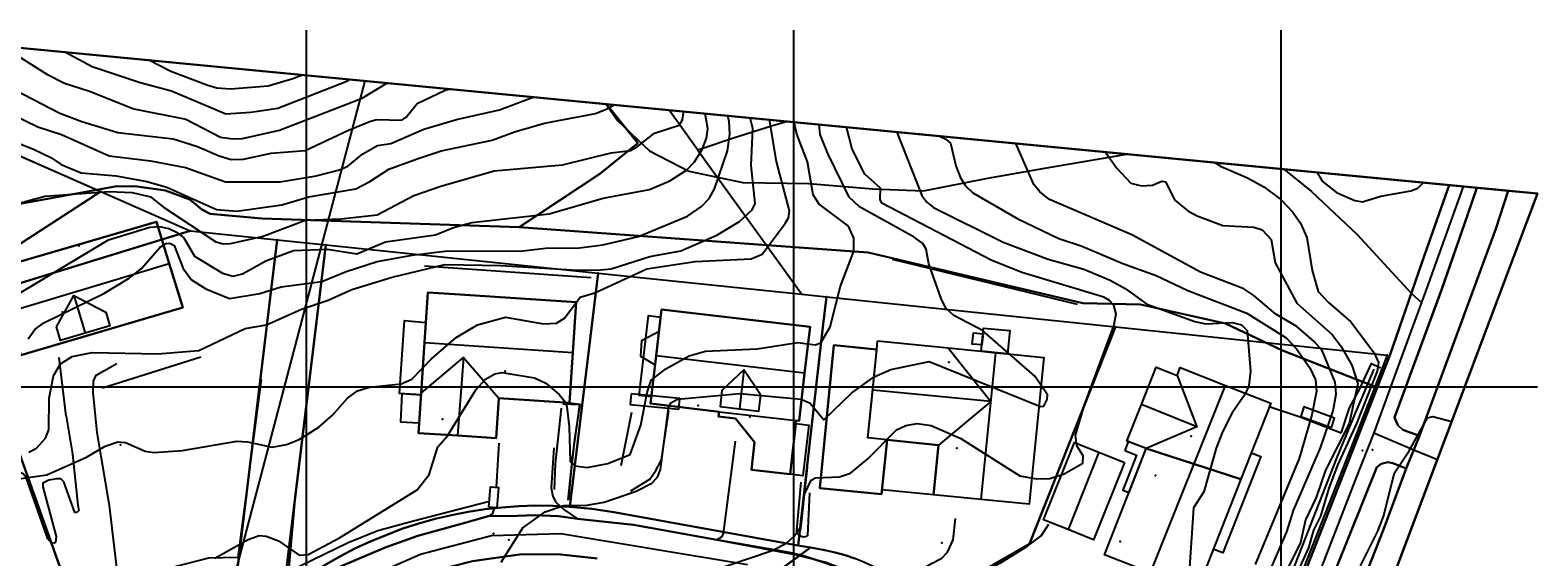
# Model space of a CAD drawing. Header units: inches. Extents: x 92347800 to 92626375, y 1600225090 to 1600386582.
# Tile 12 of 12: x 92471690 to 92626375, y 1600332560 to 1600386582. Entities that reach past the tile are written whole.
import ezdxf

# ---------------------------------------------------------------- set-up
doc = ezdxf.new("R2010")
doc.units = ezdxf.units.IN
doc.header["$MEASUREMENT"] = 0
for name, color, linetype in [('Adresse', 10, 'Continuous'), ('AnnenBygning', 10, 'Continuous'), ('AnnetVegarealAvgrensning', 10, 'Continuous'), ('ArealressursFlate', 10, 'Continuous'), ('ArealressursGrense', 10, 'Continuous'), ('Bestillingspolygon', 10, 'Continuous'), ('Bygning', 10, 'Continuous'), ('Bygningsdelelinje', 10, 'Continuous'), ('Bygningslinje', 10, 'Continuous'), ('Eiendomsgrense', 10, 'Continuous'), ('elveg20_v_kartverket_255_veglenke', 10, 'Continuous'), ('Forsenkningskurve', 10, 'Continuous'), ('Gidtekst', 10, 'Continuous'), ('Gjerde', 10, 'Continuous'), ('Hekk', 10, 'Continuous'), ('HøydeKurve', 10, 'Continuous'), ('KantUtsnitt', 10, 'Continuous'), ('Kumlokk', 10, 'Continuous'), ('MurLoddrett', 10, 'Continuous'), ('Mønelinje', 10, 'Continuous'), ('Rutenett', 10, 'Continuous'), ('Rutenett_text', 10, 'Continuous'), ('Takkant', 10, 'Continuous'), ('Taksprang', 10, 'Continuous'), ('TaksprangBunn', 10, 'Continuous'), ('Teig', 10, 'Continuous'), ('Teiggrensepunkt', 10, 'Continuous'), ('Trapp', 10, 'Continuous'), ('TrappBygg', 10, 'Continuous'), ('Trase', 10, 'Continuous'), ('VegAnnenAvgrensning', 10, 'Continuous'), ('Vegdekkekant', 10, 'Continuous'), ('VegFiktivGrense', 10, 'Continuous'), ('VegGåendeOgSyklende', 10, 'Continuous'), ('VegKjørende', 10, 'Continuous'), ('Veglenke', 10, 'Continuous'), ('Veranda', 10, 'Continuous')]:
    doc.layers.add(name, color=color, linetype=linetype)

msp = doc.modelspace()

# ---------------------------------------------------------------- linework, layer by layer
at = {"layer": 'Adresse'}
for p in [(92475023, 1600357665), (92565959, 1600352534), (92520409, 1600351599), (92545515, 1600346909), (92590797, 1600344948), (92583530, 1600334141)]:
    msp.add_point(p, dxfattribs=at)
at = {"layer": 'AnnenBygning'}
msp.add_polyline3d([(92518750, 1600337660, 112710), (92518920, 1600339740, 112710), (92519730, 1600339680, 112620), (92519560, 1600337590, 112630)], close=True, dxfattribs=at)
at = {"layer": 'AnnetVegarealAvgrensning'}
for p, q in [((92475380, 1600347000, 113400), (92474650, 1600353010, 113960)), ((92475380, 1600347000, 113400), (92476040, 1600343100, 113110)), ((92519540, 1600339690, 111130), (92519810, 1600344220, 111210))]:
    msp.add_line(p, q, dxfattribs=at)
for points in [[(92478580, 1600345330, 113110), (92478160, 1600349430, 113630), (92478180, 1600350590, 113720), (92478450, 1600351200, 114120), (92480580, 1600352390, 114120)], [(92482120, 1600324200, 111030), (92481530, 1600325970, 111210), (92480830, 1600329400, 111500), (92479840, 1600337830, 112510), (92478580, 1600345330, 113110)], [(92476040, 1600343100, 113110), (92476570, 1600337870, 112540), (92476690, 1600337310, 112510), (92476560, 1600337160, 112500), (92476470, 1600337120, 112490), (92476280, 1600337100, 112490), (92475150, 1600340260, 112740), (92474850, 1600340550, 112740), (92474380, 1600340560, 112740), (92474000, 1600340500, 112710), (92473590, 1600340410, 112670), (92473000, 1600340100, 112650), (92472980, 1600339750, 112640), (92474360, 1600334630, 112320), (92474290, 1600334050, 112310), (92474170, 1600333960, 112280), (92473840, 1600333990, 112270), (92473510, 1600334390, 112290), (92471270, 1600340710, 112670), (92470970, 1600341090, 112700), (92470440, 1600341270, 112710)], [(92525430, 1600343750, 111180), (92525160, 1600339630, 111020), (92525330, 1600338760, 110950), (92525630, 1600338160, 110950), (92526430, 1600337430, 110750), (92527840, 1600336470, 110610)], [(92542140, 1600334290, 110110), (92542680, 1600334650, 110130), (92542830, 1600334970, 110130), (92544070, 1600344420, 110550)], [(92550770, 1600340230, 110180), (92550310, 1600335260, 109710), (92550360, 1600334960, 109650), (92550680, 1600334700, 109590), (92551020, 1600334600, 109500), (92551360, 1600334670, 109360), (92551470, 1600334740, 109290), (92551690, 1600339110, 109190)], [(92518830, 1600336760, 111130), (92519160, 1600337020, 111130), (92519310, 1600337480, 111130), (92519320, 1600337610, 111130)], [(92560790, 1600327550, 109050), (92560840, 1600329090, 109060), (92561270, 1600329890, 109000), (92562000, 1600330570, 108990), (92564180, 1600331860, 108980), (92565230, 1600332440, 108980), (92565800, 1600333050, 109000), (92566400, 1600334290, 109130), (92566640, 1600336500, 109110)], [(92574060, 1600333680, 109220), (92575410, 1600334720, 109220), (92576190, 1600335910, 109270)], [(92561460, 1600326990, 109030), (92562500, 1600327530, 109070), (92567600, 1600330030, 109090), (92571310, 1600331990, 109140), (92574060, 1600333680, 109220)]]:
    msp.add_polyline3d(points, dxfattribs=at)
at = {"layer": 'ArealressursFlate'}
for points in [[(92451710, 1600386580), (92530820, 1600378990), (92534020, 1600374990), (92530150, 1600371860), (92521850, 1600366360), (92495450, 1600367280), (92490170, 1600367740), (92489320, 1600368180), (92488080, 1600369220), (92485580, 1600370120), (92482660, 1600370560), (92480570, 1600370570), (92459550, 1600366740)], [(92459550, 1600366740), (92480570, 1600370570), (92482660, 1600370560), (92485580, 1600370120), (92488080, 1600369220), (92489320, 1600368180), (92490170, 1600367740), (92495450, 1600367280), (92521850, 1600366360), (92557660, 1600363780), (92579700, 1600358590), (92585610, 1600358450), (92594320, 1600356490), (92600160, 1600353730), (92609890, 1600349920), (92594890, 1600311540)], [(92607010, 1600326420), (92610540, 1600335380), (92612850, 1600341610), (92613000, 1600341970), (92613660, 1600343550), (92614230, 1600344970), (92622050, 1600366210), (92623340, 1600370110), (92626350, 1600369820), (92572990, 1600228220)], [(92594890, 1600311540), (92609890, 1600349920), (92611220, 1600353320), (92614740, 1600363500), (92617280, 1600370690), (92620110, 1600370420), (92619170, 1600367610), (92616540, 1600360040), (92611680, 1600346860), (92612000, 1600346060), (92612520, 1600345590), (92614230, 1600344970), (92613660, 1600343550), (92613000, 1600341970), (92612850, 1600341610), (92611510, 1600342180), (92610980, 1600342260), (92610300, 1600342100), (92609850, 1600341770), (92601590, 1600321170)], [(92553050, 1600332020), (92550780, 1600332720), (92549600, 1600333000), (92542140, 1600334290), (92533580, 1600335830), (92527840, 1600336470), (92525890, 1600336720), (92523420, 1600336850), (92520820, 1600336740), (92518830, 1600336760), (92516040, 1600335990), (92511460, 1600334730), (92508130, 1600333530), (92503530, 1600331560)], [(92503530, 1600331560), (92508130, 1600333530), (92511460, 1600334730), (92516040, 1600335990), (92518830, 1600336760), (92520820, 1600336740), (92523420, 1600336850), (92525890, 1600336720), (92527840, 1600336470), (92533580, 1600335830), (92542140, 1600334290), (92549600, 1600333000), (92550780, 1600332720), (92553050, 1600332020)], [(92529880, 1600332400), (92525820, 1600332840), (92521890, 1600332800), (92517080, 1600332130)], [(92517080, 1600332130), (92521890, 1600332800), (92525820, 1600332840), (92529880, 1600332400)]]:
    msp.add_lwpolyline(points, dxfattribs=at)
for points in [[(92617280, 1600370690), (92614740, 1600363500), (92611220, 1600353320), (92609890, 1600349920), (92600160, 1600353730), (92594320, 1600356490), (92585610, 1600358450), (92579700, 1600358590), (92557660, 1600363780), (92521850, 1600366360), (92530150, 1600371860), (92534020, 1600374990), (92530820, 1600378990)], [(92623340, 1600370110), (92622050, 1600366210), (92614230, 1600344970), (92612520, 1600345590), (92612000, 1600346060), (92611680, 1600346860), (92616540, 1600360040), (92619170, 1600367610), (92620110, 1600370420)], [(92612850, 1600341610), (92610540, 1600335380), (92607010, 1600326420), (92602860, 1600315860), (92599640, 1600307590), (92595330, 1600296700), (92590330, 1600284400), (92583150, 1600266060), (92575810, 1600247750), (92573070, 1600240910), (92571360, 1600241630), (92570970, 1600242220), (92570890, 1600242960), (92574200, 1600251420), (92580050, 1600266090), (92585400, 1600279820), (92589870, 1600291180), (92593140, 1600299610), (92597210, 1600310100), (92601590, 1600321170), (92609850, 1600341770), (92610300, 1600342100), (92610980, 1600342260), (92611510, 1600342180)]]:
    msp.add_lwpolyline(points, close=True, dxfattribs=at)
at = {"layer": 'ArealressursGrense'}
for p, q in [((92542140, 1600334290), (92549600, 1600333000)), ((92549600, 1600333000), (92550780, 1600332720))]:
    msp.add_line(p, q, dxfattribs=at)
for points in [[(92530820, 1600378990), (92534020, 1600374990), (92530150, 1600371860), (92521850, 1600366360)], [(92521850, 1600366360), (92495450, 1600367280), (92490170, 1600367740), (92489320, 1600368180), (92488080, 1600369220), (92485580, 1600370120), (92482660, 1600370560), (92480570, 1600370570), (92459550, 1600366740), (92445210, 1600363110), (92435300, 1600362340), (92430990, 1600360290), (92417130, 1600355030), (92397130, 1600349190), (92393820, 1600349000), (92382340, 1600350610)], [(92617280, 1600370690), (92614740, 1600363500), (92611220, 1600353320), (92609890, 1600349920)], [(92614230, 1600344970), (92612520, 1600345590), (92612000, 1600346060), (92611680, 1600346860), (92616540, 1600360040), (92619170, 1600367610), (92620110, 1600370420)], [(92614230, 1600344970), (92622050, 1600366210), (92623340, 1600370110)], [(92609890, 1600349920), (92600160, 1600353730), (92594320, 1600356490), (92585610, 1600358450), (92579700, 1600358590), (92557660, 1600363780), (92521850, 1600366360)], [(92609890, 1600349920), (92594890, 1600311540), (92587740, 1600293720), (92582490, 1600280610), (92578210, 1600269580), (92572580, 1600255420), (92568210, 1600244600), (92567230, 1600242920), (92566100, 1600241590), (92564070, 1600240600), (92561830, 1600240470), (92558320, 1600241010), (92552600, 1600242660), (92544260, 1600245660), (92532080, 1600248600), (92524980, 1600249680), (92517350, 1600250150), (92506290, 1600250340)], [(92612850, 1600341610), (92613000, 1600341970), (92613660, 1600343550), (92614230, 1600344970)], [(92612850, 1600341610), (92611510, 1600342180), (92610980, 1600342260), (92610300, 1600342100), (92609850, 1600341770), (92601590, 1600321170), (92597210, 1600310100), (92593140, 1600299610), (92589870, 1600291180), (92585400, 1600279820), (92580050, 1600266090), (92574200, 1600251420), (92570890, 1600242960), (92570970, 1600242220), (92571360, 1600241630), (92573070, 1600240910)], [(92612850, 1600341610), (92610540, 1600335380), (92607010, 1600326420), (92602860, 1600315860), (92599640, 1600307590), (92595330, 1600296700), (92590330, 1600284400), (92583150, 1600266060), (92575810, 1600247750), (92573070, 1600240910)], [(92518830, 1600336760), (92520820, 1600336740), (92523420, 1600336850), (92525890, 1600336720), (92527840, 1600336470)], [(92496260, 1600328420), (92503530, 1600331560), (92508130, 1600333530), (92511460, 1600334730), (92516040, 1600335990), (92518830, 1600336760)], [(92527840, 1600336470), (92533580, 1600335830), (92542140, 1600334290)], [(92500860, 1600325210), (92502340, 1600326100), (92503330, 1600326650), (92504160, 1600327290), (92506100, 1600328330), (92509760, 1600329930), (92513170, 1600331110), (92517080, 1600332130), (92521890, 1600332800), (92525820, 1600332840), (92529880, 1600332400)], [(92550780, 1600332720), (92553050, 1600332020), (92555060, 1600331310), (92557480, 1600330130), (92559320, 1600328940)]]:
    msp.add_lwpolyline(points, dxfattribs=at)
at = {"layer": 'Bestillingspolygon'}
msp.add_lwpolyline([(92626349, 1600369817), (92451714, 1600386577), (92380721, 1600373117), (92356874, 1600346697), (92347800, 1600302329), (92365622, 1600254393), (92417025, 1600227014), (92571817, 1600225094)], close=True, dxfattribs=at)
at = {"layer": 'Bygning'}
for points in [[(92470750, 1600353240, 119770), (92469370, 1600357650, 123000), (92467980, 1600362060, 119560), (92484650, 1600366910, 119310), (92485960, 1600362640, 122980), (92487350, 1600358120, 119570)], [(92511800, 1600349350, 116920), (92512140, 1600354560, 120470), (92512480, 1600359690, 116980), (92515760, 1600359470, 116970), (92527700, 1600358680, 116970), (92527360, 1600353530, 120470), (92527020, 1600348340, 116920), (92519760, 1600348820, 116920), (92519490, 1600344740, 116980), (92515530, 1600344990, 119890), (92511530, 1600345250, 116980)], [(92550290, 1600346540, 113180), (92550250, 1600346230, 113180), (92551570, 1600346080, 112370), (92550970, 1600340880, 112370), (92549650, 1600341030, 112650), (92545690, 1600341490, 113180), (92546020, 1600344330, 113180), (92544050, 1600346740, 113180), (92542320, 1600346940, 113180), (92542390, 1600347450, 113180), (92535350, 1600348280, 116150), (92535930, 1600353170, 119580), (92536480, 1600357920, 116150), (92551710, 1600356140, 116130), (92551140, 1600351390, 119580), (92550580, 1600346500, 116150)], [(92558640, 1600354710, 114590), (92565870, 1600353990, 114590), (92569270, 1600353650, 116270), (92569500, 1600356030, 114690), (92572210, 1600355760, 114690), (92571970, 1600353380, 115180), (92575680, 1600353020, 114590), (92574170, 1600337950, 114590), (92569270, 1600338440, 117010), (92564370, 1600338920, 114590), (92564880, 1600344030, 114590), (92559600, 1600344560, 114590), (92559050, 1600338990, 111830), (92552710, 1600339620, 111890), (92554160, 1600354270, 111930), (92558550, 1600353840, 111860)], [(92595900, 1600340520, 112860), (92586190, 1600343660, 112870), (92584220, 1600344430, 112870), (92585710, 1600348190, 114840), (92587200, 1600352010, 112870), (92589370, 1600351150, 112870), (92589690, 1600351970, 112870), (92594320, 1600350150, 115430), (92598970, 1600348320, 112860)], [(92583960, 1600342230, 111800), (92580770, 1600334310, 111800), (92578170, 1600335350, 113110), (92575670, 1600336360, 111800), (92578850, 1600344280, 111800), (92581350, 1600343280, 113110)], [(92595900, 1600340520, 112860), (92591390, 1600329040, 112860), (92586620, 1600330920, 115430), (92581920, 1600332770, 112860), (92586190, 1600343660, 112870)]]:
    msp.add_polyline3d(points, close=True, dxfattribs=at)
at = {"layer": 'Bygningsdelelinje'}
msp.add_line((92586190, 1600343660, 112870), (92595900, 1600340520, 112860), dxfattribs=at)
at = {"layer": 'Bygningslinje'}
for points in [[(92474380, 1600356140, 120960), (92476180, 1600359370, 122770), (92479460, 1600357670, 120940), (92479860, 1600356270, 120940), (92477320, 1600355500, 122770), (92474790, 1600354740, 120960), (92474380, 1600356140, 120960)], [(92565870, 1600353990, 114590), (92570260, 1600348480, 117010), (92564880, 1600344030, 114590)], [(92511800, 1600349350, 116920), (92516150, 1600353020, 119890), (92519760, 1600348820, 116920)], [(92546640, 1600349160, 117680), (92544920, 1600351740, 119320), (92542660, 1600349630, 117680), (92542470, 1600347970, 117680), (92544450, 1600347740, 119320), (92546450, 1600347510, 117680), (92546640, 1600349160, 117680)], [(92589370, 1600351150, 112870), (92591400, 1600345910, 114840), (92586190, 1600343660, 112870)]]:
    msp.add_polyline3d(points, dxfattribs=at)
at = {"layer": 'Eiendomsgrense'}
for p, q in [((92444490, 1600385210), (92478930, 1600370030)), ((92540190, 1600374290), (92537250, 1600378370)), ((92540190, 1600374290), (92550860, 1600359490)), ((92478940, 1600370030), (92467620, 1600362700)), ((92478940, 1600370030), (92488090, 1600365990)), ((92464950, 1600358890), (92488090, 1600365990)), ((92488090, 1600365990), (92497030, 1600365060)), ((92492820, 1600330210), (92497030, 1600365060)), ((92497030, 1600365060), (92502010, 1600364560)), ((92502010, 1600364560), (92497690, 1600328850)), ((92502010, 1600364560), (92529980, 1600361650)), ((92527060, 1600337700), (92529980, 1600361650)), ((92529980, 1600361650), (92550860, 1600359490)), ((92464950, 1600358890), (92478890, 1600319850)), ((92550860, 1600359490), (92553380, 1600359220)), ((92553060, 1600356440), (92553380, 1600359220)), ((92553380, 1600359220), (92583030, 1600356150)), ((92550490, 1600333730), (92553060, 1600356440)), ((92583030, 1600356150), (92581270, 1600351680)), ((92583030, 1600356150), (92610930, 1600353260)), ((92581270, 1600351680), (92578190, 1600343910)), ((92608940, 1600348140), (92604530, 1600336920)), ((92574210, 1600333900), (92578190, 1600343910)), ((92531590, 1600337130), (92550490, 1600333730)), ((92604530, 1600336920), (92599380, 1600323890)), ((92550490, 1600333730), (92551740, 1600333520)), ((92563340, 1600327650), (92574210, 1600333900)), ((92551740, 1600333520), (92545270, 1600328760)), ((92553220, 1600333240), (92551740, 1600333520))]:
    msp.add_line(p, q, dxfattribs=at)
for points in [[(92549380, 1600377210), (92547740, 1600376720), (92543950, 1600375540), (92540190, 1600374290)], [(92610930, 1600353260), (92609940, 1600350690), (92608940, 1600348140)], [(92497690, 1600328850), (92499100, 1600329880), (92500530, 1600330860), (92502010, 1600331780), (92503530, 1600332640), (92505080, 1600333440), (92506660, 1600334170), (92508270, 1600334830), (92509910, 1600335450), (92511560, 1600335980), (92513240, 1600336450), (92514930, 1600336850), (92516640, 1600337180), (92518370, 1600337440), (92520090, 1600337630), (92521840, 1600337760), (92523580, 1600337810), (92525320, 1600337790), (92527060, 1600337700)], [(92527060, 1600337700), (92528200, 1600337600), (92529330, 1600337470), (92530460, 1600337320), (92531590, 1600337130)], [(92563340, 1600327650), (92562590, 1600328420), (92561800, 1600329140), (92560970, 1600329820), (92560110, 1600330440), (92559200, 1600331010), (92558260, 1600331530), (92557300, 1600331990), (92556310, 1600332400), (92555300, 1600332740), (92554270, 1600333020), (92553220, 1600333240)]]:
    msp.add_lwpolyline(points, dxfattribs=at)
at = {"layer": 'elveg20_v_kartverket_255_veglenke'}
for points in [[(92618727, 1600370548, 105260), (92615001, 1600360142, 105149), (92611837, 1600351561, 105129), (92609557, 1600345286, 105089)], [(92609557, 1600345286, 105089), (92607681, 1600340544, 105159), (92603309, 1600329323, 105049), (92599177, 1600318829, 104949), (92595185, 1600308897, 104699), (92591102, 1600298558, 104219), (92586777, 1600287670, 103909), (92583935, 1600280204, 103719), (92579644, 1600269118, 103279), (92575997, 1600260122, 102839), (92570998, 1600247423, 102319), (92568778, 1600242507, 102169), (92568344, 1600241643, 102089)], [(92609557, 1600345286, 105089), (92613663, 1600343551, 104779), (92616071, 1600342540, 104806)], [(92545291, 1600331745, 110939), (92526127, 1600334906, 111739), (92519025, 1600334707, 112039), (92511743, 1600332791, 112239), (92504646, 1600329686, 112339)]]:
    msp.add_polyline3d(points, dxfattribs=at)
at = {"layer": 'Forsenkningskurve'}
msp.add_lwpolyline([(92603730, 1600371990), (92604250, 1600371080), (92605730, 1600369920), (92607590, 1600369120), (92608400, 1600368970), (92610260, 1600369560), (92613350, 1600370090), (92614050, 1600370360), (92614650, 1600370940)], dxfattribs=at)
at = {"layer": 'Gidtekst'}
for p in [(92476673, 1600364450), (92540217, 1600348087), (92514000, 1600346669), (92480945, 1600344061), (92566759, 1600343715), (92587136, 1600340901)]:
    msp.add_point(p, dxfattribs=at)
at = {"layer": 'Gjerde'}
msp.add_line((92606180, 1600345250, 107340), (92607060, 1600347860, 107510), dxfattribs=at)
for points in [[(92607060, 1600347860, 107510), (92608080, 1600349720, 106910), (92609320, 1600352400, 106260), (92610220, 1600351930, 106260)], [(92526900, 1600338370, 112000), (92527360, 1600342980, 112920), (92528080, 1600348160, 113220), (92526340, 1600348230, 113210)], [(92606180, 1600345250, 107340), (92601890, 1600346910, 109820), (92598820, 1600347960, 109820)], [(92498870, 1600338810, 113420), (92498200, 1600331050, 112850), (92504320, 1600334030, 112890), (92507360, 1600335260, 112840), (92511020, 1600336260, 112580), (92518670, 1600338240, 112140)]]:
    msp.add_polyline3d(points, dxfattribs=at)
at = {"layer": 'Hekk'}
for p, q in [((92560130, 1600363090, 112770), (92579110, 1600358460, 112460)), ((92533370, 1600347380, 113450), (92532280, 1600341890, 113450))]:
    msp.add_line(p, q, dxfattribs=at)
msp.add_polyline3d([(92495380, 1600350750, 114540), (92492980, 1600332480, 113060), (92489980, 1600332430, 113110), (92486120, 1600331430, 113280), (92482730, 1600329710, 113320)], dxfattribs=at)
at = {"layer": 'HøydeKurve'}
for points in [[(92468840, 1600384940, 121000), (92473390, 1600382060, 121000), (92475210, 1600381160, 121000), (92477790, 1600380310, 121000), (92482340, 1600378500, 121000), (92487650, 1600377460, 121000), (92491230, 1600375620, 121000), (92492480, 1600375440, 121000), (92493460, 1600375480, 121000), (92497260, 1600376330, 121000), (92505740, 1600379600, 121000), (92508280, 1600381150, 121000)], [(92475300, 1600384320, 122000), (92478050, 1600382870, 122000), (92482960, 1600381200, 122000), (92486180, 1600380360, 122000), (92491750, 1600378010, 122000), (92494330, 1600378160, 122000), (92497100, 1600378590, 122000), (92504180, 1600381340, 122000), (92504440, 1600381520, 122000)], [(92499620, 1600381980, 123000), (92498650, 1600381590, 123000), (92496100, 1600380850, 123000), (92492240, 1600380520, 123000), (92490850, 1600380630, 123000), (92489910, 1600380900, 123000), (92486130, 1600382350, 123000), (92483880, 1600383490, 123000)], [(92467230, 1600381930, 120000), (92474730, 1600378070, 120000), (92476980, 1600377230, 120000), (92480690, 1600376100, 120000), (92486360, 1600375430, 120000), (92488860, 1600374650, 120000), (92491070, 1600373680, 120000), (92492300, 1600373310, 120000), (92493590, 1600373350, 120000), (92496430, 1600373960, 120000), (92499920, 1600374240, 120000), (92504340, 1600376330, 120000), (92506610, 1600377240, 120000), (92507260, 1600377430, 120000), (92509830, 1600377340, 120000), (92510270, 1600377650, 120000), (92511390, 1600379050, 120000), (92514210, 1600380390, 120000), (92514640, 1600380540, 120000)], [(92469750, 1600377990, 119000), (92472490, 1600376660, 119000), (92474910, 1600375880, 119000), (92479780, 1600373680, 119000), (92484040, 1600373170, 119000), (92487630, 1600372500, 119000), (92491730, 1600371010, 119000), (92497350, 1600371020, 119000), (92501040, 1600371650, 119000), (92503440, 1600372260, 119000), (92504290, 1600372640, 119000), (92505830, 1600373890, 119000), (92507330, 1600374760, 119000), (92508700, 1600374960, 119000), (92512090, 1600376430, 119000), (92515440, 1600377420, 119000), (92519830, 1600378420, 119000), (92523290, 1600379710, 119000)], [(92469990, 1600375190, 118000), (92472110, 1600374350, 118000), (92473810, 1600373520, 118000), (92474860, 1600372810, 118000), (92476920, 1600371960, 118000), (92480500, 1600371650, 118000), (92483670, 1600371050, 118000), (92485700, 1600370490, 118000), (92490810, 1600368200, 118000), (92492900, 1600368020, 118000), (92497520, 1600368650, 118000), (92500280, 1600369470, 118000), (92505110, 1600370320, 118000), (92506550, 1600371050, 118000), (92508490, 1600372310, 118000), (92511380, 1600373400, 118000), (92513860, 1600374210, 118000), (92519080, 1600375300, 118000), (92521390, 1600376150, 118000), (92524460, 1600377030, 118000), (92529700, 1600378030, 118000), (92530970, 1600378530, 118000), (92531610, 1600378910, 118000)], [(92467280, 1600367940, 117000), (92473200, 1600369560, 117000), (92479780, 1600370040, 117000), (92482150, 1600369920, 117000), (92484030, 1600369490, 117000), (92485360, 1600368410, 117000), (92490750, 1600364870, 117000), (92491480, 1600364660, 117000), (92492250, 1600364690, 117000), (92495500, 1600365420, 117000), (92499940, 1600367080, 117000), (92503600, 1600367230, 117000), (92507290, 1600367650, 117000), (92511060, 1600369610, 117000), (92513820, 1600370590, 117000), (92519290, 1600372150, 117000), (92526300, 1600372770, 117000), (92531310, 1600373990, 117000), (92533290, 1600374250, 117000), (92533970, 1600374620, 117000), (92535730, 1600376030, 117000), (92538270, 1600376840, 117000), (92538630, 1600377400, 117000), (92538720, 1600378090, 117000), (92538690, 1600378230, 117000)], [(92467340, 1600340110, 113000), (92473400, 1600340960, 113000), (92477460, 1600342790, 113000), (92479400, 1600343920, 113000), (92480680, 1600344340, 113000), (92481480, 1600344300, 113000), (92483480, 1600343410, 113000), (92484380, 1600343260, 113000), (92487310, 1600343470, 113000), (92492900, 1600344430, 113000), (92493980, 1600344350, 113000), (92496530, 1600343800, 113000), (92497990, 1600344090, 113000), (92499280, 1600344580, 113000), (92501320, 1600345860, 113000), (92502720, 1600347090, 113000), (92504240, 1600348850, 113000), (92505280, 1600349600, 113000), (92506500, 1600349970, 113000), (92509740, 1600350300, 113000), (92510850, 1600350770, 113000), (92512860, 1600352880, 113000), (92515410, 1600355070, 113000), (92517590, 1600356360, 113000), (92520450, 1600357140, 113000), (92524350, 1600356470, 113000), (92525690, 1600356530, 113000), (92526520, 1600357030, 113000), (92528130, 1600359180, 113000), (92529640, 1600359640, 113000), (92534950, 1600362100, 113000), (92539920, 1600362840, 113000), (92545660, 1600363120, 113000), (92546780, 1600363590, 113000), (92549160, 1600366740, 113000), (92549490, 1600367330, 113000), (92549600, 1600368060, 113000), (92548260, 1600373100, 113000), (92547550, 1600377380, 113000)], [(92469470, 1600358930, 116000), (92479720, 1600365070, 116000), (92483980, 1600366380, 116000), (92484930, 1600366430, 116000), (92485920, 1600366230, 116000), (92486690, 1600365870, 116000), (92487450, 1600365280, 116000), (92488540, 1600363410, 116000), (92491410, 1600361670, 116000), (92492530, 1600361350, 116000), (92493490, 1600361600, 116000), (92495880, 1600362910, 116000), (92498710, 1600363980, 116000), (92502200, 1600364120, 116000), (92505210, 1600363650, 116000), (92508160, 1600364870, 116000), (92513290, 1600365590, 116000), (92515140, 1600366350, 116000), (92517020, 1600366840, 116000), (92524950, 1600367740, 116000), (92530470, 1600369340, 116000), (92535220, 1600370240, 116000), (92537320, 1600371130, 116000), (92539040, 1600372220, 116000), (92539860, 1600373060, 116000), (92540630, 1600374340, 116000), (92541090, 1600375490, 116000), (92541230, 1600376460, 116000), (92540930, 1600378020, 116000)], [(92471480, 1600354930, 115000), (92472160, 1600355870, 115000), (92473100, 1600356570, 115000), (92479250, 1600359560, 115000), (92481850, 1600361160, 115000), (92483090, 1600362110, 115000), (92485040, 1600364310, 115000), (92485660, 1600364700, 115000), (92486030, 1600364740, 115000), (92486460, 1600364490, 115000), (92487390, 1600362140, 115000), (92488260, 1600360960, 115000), (92489720, 1600360040, 115000), (92492150, 1600359050, 115000), (92495270, 1600359560, 115000), (92497440, 1600360260, 115000), (92501630, 1600360790, 115000), (92504120, 1600361830, 115000), (92507280, 1600362870, 115000), (92510890, 1600363500, 115000), (92514230, 1600363900, 115000), (92522230, 1600363940, 115000), (92524880, 1600364240, 115000), (92527790, 1600364210, 115000), (92530460, 1600364550, 115000), (92534100, 1600365410, 115000), (92539130, 1600367500, 115000), (92540580, 1600368490, 115000), (92541360, 1600369320, 115000), (92541890, 1600370300, 115000), (92543250, 1600374210, 115000), (92543480, 1600375930, 115000), (92543410, 1600377210, 115000), (92543260, 1600377790, 115000)], [(92471570, 1600343290, 114000), (92472340, 1600343690, 114000), (92473250, 1600344720, 114000), (92473590, 1600345600, 114000), (92473650, 1600348850, 114000), (92474090, 1600351130, 114000), (92474820, 1600352340, 114000), (92476000, 1600353100, 114000), (92478060, 1600353510, 114000), (92484790, 1600353390, 114000), (92488990, 1600353720, 114000), (92493760, 1600355990, 114000), (92495950, 1600356360, 114000), (92499530, 1600357970, 114000), (92502270, 1600358900, 114000), (92504700, 1600359990, 114000), (92508820, 1600361240, 114000), (92514250, 1600362560, 114000), (92519990, 1600362440, 114000), (92527300, 1600362010, 114000), (92529870, 1600361960, 114000), (92531310, 1600362090, 114000), (92535260, 1600363380, 114000), (92538460, 1600363940, 114000), (92542150, 1600365540, 114000), (92544450, 1600366960, 114000), (92545750, 1600368160, 114000), (92546070, 1600368800, 114000), (92545660, 1600372690, 114000), (92545830, 1600376500, 114000), (92545550, 1600377580, 114000)], [(92490650, 1600332420, 112000), (92494070, 1600334340, 112000), (92495200, 1600334740, 112000), (92495910, 1600334670, 112000), (92497160, 1600334210, 112000), (92499290, 1600332720, 112000), (92500230, 1600332810, 112000), (92503440, 1600334520, 112000), (92511390, 1600339430, 112000), (92512630, 1600341000, 112000), (92513510, 1600343840, 112000), (92514500, 1600344960, 112000), (92517400, 1600349690, 112000), (92518400, 1600350790, 112000), (92519360, 1600351330, 112000), (92520100, 1600351480, 112000), (92523420, 1600350920, 112000), (92524610, 1600350360, 112000), (92525970, 1600349210, 112000), (92526600, 1600348410, 112000), (92526760, 1600347960, 112000), (92526990, 1600345890, 112000), (92527100, 1600342340, 112000), (92527590, 1600341880, 112000), (92528830, 1600341720, 112000), (92530950, 1600342120, 112000), (92533240, 1600343060, 112000), (92534340, 1600346070, 112000), (92534980, 1600349400, 112000), (92535400, 1600350670, 112000), (92536900, 1600351850, 112000), (92539310, 1600353170, 112000), (92540970, 1600353660, 112000), (92546280, 1600353910, 112000), (92550440, 1600354550, 112000), (92552220, 1600354300, 112000), (92552800, 1600354520, 112000), (92553780, 1600356160, 112000), (92554830, 1600360320, 112000), (92556190, 1600363930, 112000), (92556180, 1600365250, 112000), (92555650, 1600366470, 112000), (92552630, 1600368750, 112000), (92552010, 1600369700, 112000), (92551450, 1600373070, 112000), (92550340, 1600375900, 112000), (92550080, 1600377140, 112000)], [(92520030, 1600332010, 111000), (92522240, 1600335530, 111000), (92524530, 1600337180, 111000), (92526440, 1600337830, 111000), (92528820, 1600337850, 111000), (92530580, 1600338160, 111000), (92533850, 1600339300, 111000), (92535460, 1600340110, 111000), (92536050, 1600340720, 111000), (92536350, 1600341510, 111000), (92537190, 1600347800, 111000), (92537410, 1600348370, 111000), (92538110, 1600348740, 111000), (92544500, 1600349320, 111000), (92550810, 1600348720, 111000), (92551710, 1600348330, 111000), (92553120, 1600346620, 111000), (92556000, 1600349370, 111000), (92558290, 1600351020, 111000), (92559990, 1600351760, 111000), (92563910, 1600352610, 111000), (92575350, 1600347970, 111000), (92575680, 1600348020, 111000), (92576040, 1600348690, 111000), (92576060, 1600349180, 111000), (92574770, 1600351080, 111000), (92569390, 1600355770, 111000), (92566450, 1600357320, 111000), (92565680, 1600358020, 111000), (92565180, 1600358940, 111000), (92563880, 1600362620, 111000), (92563610, 1600364120, 111000), (92563260, 1600364710, 111000), (92562380, 1600365360, 111000), (92556770, 1600368450, 111000), (92555710, 1600369460, 111000), (92553530, 1600373940, 111000), (92552750, 1600375880, 111000), (92552630, 1600376900, 111000)], [(92542870, 1600331550, 110000), (92547910, 1600333250, 110000), (92549330, 1600334010, 110000), (92550080, 1600334670, 110000), (92550800, 1600335720, 110000), (92551140, 1600338990, 110000), (92551810, 1600340430, 110000), (92552270, 1600340670, 110000), (92554720, 1600340770, 110000), (92555850, 1600341130, 110000), (92557620, 1600342600, 110000), (92560580, 1600345580, 110000), (92561540, 1600346040, 110000), (92562710, 1600346230, 110000), (92564130, 1600346040, 110000), (92567170, 1600344690, 110000), (92573230, 1600340860, 110000), (92574920, 1600340570, 110000), (92576310, 1600340600, 110000), (92577780, 1600341090, 110000), (92579680, 1600342180, 110000), (92579740, 1600342910, 110000), (92579070, 1600343940, 110000), (92578950, 1600345030, 110000), (92579860, 1600348140, 110000), (92582870, 1600356240, 110000), (92583100, 1600357470, 110000), (92582880, 1600358360, 110000), (92582430, 1600358870, 110000), (92581850, 1600359200, 110000), (92573450, 1600361740, 110000), (92570300, 1600363000, 110000), (92559070, 1600368840, 110000), (92558900, 1600369210, 110000), (92558920, 1600370390, 110000), (92557330, 1600371820, 110000), (92556030, 1600374360, 110000), (92555450, 1600376630, 110000)], [(92560620, 1600376130, 109000), (92563190, 1600369640, 109000), (92563700, 1600368930, 109000), (92564370, 1600368400, 109000), (92571520, 1600364840, 109000), (92576130, 1600363090, 109000), (92579800, 1600362080, 109000), (92582480, 1600360930, 109000), (92584020, 1600360100, 109000), (92586270, 1600358490, 109000), (92591190, 1600356690, 109000), (92592310, 1600356460, 109000), (92595010, 1600356580, 109000), (92595960, 1600356350, 109000), (92596540, 1600355770, 109000), (92596910, 1600351620, 109000), (92596710, 1600350150, 109000), (92596360, 1600349240, 109000), (92595010, 1600347320, 109000), (92594020, 1600345370, 109000), (92593380, 1600343710, 109000), (92592100, 1600339220, 109000), (92591050, 1600337570, 109000), (92590620, 1600331470, 109000)], [(92564970, 1600375710, 108000), (92565620, 1600375400, 108000), (92566110, 1600374980, 108000), (92566660, 1600372670, 108000), (92567130, 1600371450, 108000), (92567660, 1600370600, 108000), (92568400, 1600369900, 108000), (92573030, 1600367240, 108000), (92577220, 1600365220, 108000), (92579520, 1600364460, 108000), (92583790, 1600362650, 108000), (92587200, 1600361410, 108000), (92590470, 1600359870, 108000), (92596530, 1600357570, 108000), (92600540, 1600355040, 108000), (92601610, 1600353910, 108000), (92602970, 1600351960, 108000), (92603570, 1600350700, 108000), (92603660, 1600349550, 108000), (92603170, 1600347140, 108000), (92601870, 1600342660, 108000), (92597360, 1600331770, 108000)], [(92598570, 1600330380, 107000), (92600610, 1600335120, 107000), (92601320, 1600337320, 107000), (92604090, 1600343750, 107000), (92605370, 1600347550, 107000), (92605670, 1600349260, 107000), (92605580, 1600350490, 107000), (92604260, 1600353720, 107000), (92603440, 1600354650, 107000), (92601650, 1600356180, 107000), (92599500, 1600357440, 107000), (92597250, 1600359380, 107000), (92596220, 1600360040, 107000), (92591750, 1600361760, 107000), (92584720, 1600365590, 107000), (92576280, 1600369210, 107000), (92575290, 1600369990, 107000), (92574670, 1600370760, 107000), (92572850, 1600374880, 107000), (92572780, 1600374960, 107000)], [(92582010, 1600374080, 106000), (92583130, 1600372460, 106000), (92584600, 1600370890, 106000), (92585700, 1600370600, 106000), (92586830, 1600370700, 106000), (92587800, 1600371080, 106000), (92588170, 1600371040, 106000), (92589120, 1600369160, 106000), (92590470, 1600368050, 106000), (92591420, 1600367530, 106000), (92594060, 1600366560, 106000), (92597240, 1600366360, 106000), (92598080, 1600366090, 106000), (92599000, 1600365110, 106000), (92599440, 1600362730, 106000), (92601650, 1600358590, 106000), (92605260, 1600355370, 106000), (92606200, 1600354120, 106000), (92607290, 1600352210, 106000), (92607890, 1600350320, 106000), (92607010, 1600346250, 106000), (92604600, 1600341450, 106000), (92603630, 1600338630, 106000), (92602550, 1600336370, 106000), (92602010, 1600334030, 106000), (92600750, 1600331460, 106000)], [(92593250, 1600373000, 105000), (92593870, 1600372600, 105000), (92596580, 1600371440, 105000), (92598270, 1600370520, 105000), (92600010, 1600369220, 105000), (92601250, 1600367930, 105000), (92602030, 1600366800, 105000), (92602680, 1600365300, 105000), (92603210, 1600361940, 105000), (92603850, 1600359760, 105000), (92604910, 1600358640, 105000), (92607180, 1600356680, 105000), (92609590, 1600353490, 105000), (92610040, 1600352490, 105000), (92609880, 1600351600, 105000), (92607780, 1600346220, 105000), (92605810, 1600341970, 105000), (92604920, 1600339620, 105000), (92604090, 1600336730, 105000), (92603360, 1600335300, 105000), (92602840, 1600333490, 105000), (92601630, 1600330780, 105000)], [(92608190, 1600331630, 104000), (92609970, 1600335210, 104000), (92610540, 1600336700, 104000), (92611660, 1600341190, 104000), (92613170, 1600343420, 104000), (92615050, 1600346810, 104000), (92615590, 1600346970, 104000), (92617540, 1600346430, 104000)]]:
    msp.add_polyline3d(points, dxfattribs=at)
at = {"layer": 'KantUtsnitt'}
for p, q in [((92530820, 1600378990), (92617280, 1600370690)), ((92537250, 1600378370), (92549380, 1600377210)), ((92549380, 1600377210), (92626350, 1600369820)), ((92626350, 1600369820), (92572990, 1600228220)), ((92626350, 1600369820), (92577300, 1600239650)), ((92617280, 1600370690), (92620110, 1600370420)), ((92617280, 1600370690, 104440), (92620110, 1600370420, 104280)), ((92620110, 1600370420), (92623340, 1600370110)), ((92620110, 1600370420, 104280), (92623340, 1600370110, 104130)), ((92623340, 1600370110), (92626350, 1600369820))]:
    msp.add_line(p, q, dxfattribs=at)
for points in [[(92626350, 1600369820), (92571820, 1600225090), (92417030, 1600227020), (92365620, 1600254390), (92347800, 1600302330), (92356880, 1600346700), (92380720, 1600373120), (92451710, 1600386580), (92626350, 1600369820)], [(92626350, 1600369820), (92571820, 1600225090), (92417030, 1600227020), (92365620, 1600254390), (92347800, 1600302330), (92356880, 1600346700), (92380720, 1600373120), (92451710, 1600386580), (92626350, 1600369820)], [(92425080, 1600381530), (92451710, 1600386580), (92530820, 1600378990)], [(92444490, 1600385210), (92451710, 1600386580), (92537250, 1600378370)]]:
    msp.add_lwpolyline(points, dxfattribs=at)
for points in [[(92432740, 1600382980, 127290), (92451710, 1600386580, 127290), (92626350, 1600369820, 127290), (92571820, 1600225090, 127290), (92417030, 1600227020, 127290), (92365620, 1600254390, 127290), (92347800, 1600302330, 127290), (92356880, 1600346700, 127290), (92380720, 1600373120, 127290), (92432740, 1600382980, 127290)], [(92430420, 1600382540, 124450), (92451710, 1600386580, 122140), (92617280, 1600370690, 104440)], [(92623340, 1600370110, 104130), (92626350, 1600369820, 104050), (92577140, 1600239220, 100220)]]:
    msp.add_polyline3d(points, dxfattribs=at)
at = {"layer": 'Kumlokk'}
for p in [(92608390, 1600343460, 104120), (92609410, 1600343540, 104120), (92519220, 1600334940, 110990), (92520800, 1600334310, 110830), (92565240, 1600334010, 109160)]:
    msp.add_point(p, dxfattribs=at)
at = {"layer": 'MurLoddrett'}
for p, q in [((92512140, 1600362420, 114310), (92529260, 1600361220, 113700)), ((92479100, 1600349890, 113570), (92489210, 1600353090, 113870)), ((92550740, 1600335260, 109930), (92551450, 1600341740, 110310))]:
    msp.add_line(p, q, dxfattribs=at)
for points in [[(92598960, 1600324850, 106130), (92599080, 1600325670, 106390), (92602200, 1600333590, 106390), (92605740, 1600342670, 106260), (92607720, 1600347480, 105930), (92608660, 1600349620, 105500), (92609590, 1600351820, 105500)], [(92526170, 1600347800, 112140), (92525560, 1600342100, 112140), (92525460, 1600339450, 111680)], [(92527020, 1600348340, 112760), (92528070, 1600348210, 112840), (92527540, 1600344620, 112670), (92527130, 1600340840, 112060), (92526930, 1600338430, 111360)], [(92533330, 1600339320, 111190), (92535270, 1600340530, 111250), (92535870, 1600341400, 111250), (92536470, 1600342520, 111250), (92537230, 1600347550, 111250)]]:
    msp.add_polyline3d(points, dxfattribs=at)
at = {"layer": 'Mønelinje'}
for p, q in [((92469370, 1600357650, 123000), (92485960, 1600362640, 122980)), ((92476180, 1600359370, 122770), (92477320, 1600355500, 122770)), ((92512140, 1600354560, 120470), (92527360, 1600353530, 120470)), ((92516150, 1600353020, 119890), (92515530, 1600344990, 119890)), ((92551140, 1600351390, 119580), (92535930, 1600353170, 119580)), ((92569270, 1600338440, 117010), (92570760, 1600353500, 117010)), ((92544920, 1600351740, 119320), (92544450, 1600347740, 119320)), ((92570260, 1600348480, 117010), (92558140, 1600349670, 117010)), ((92586620, 1600330920, 115430), (92594320, 1600350150, 115430)), ((92591400, 1600345910, 114840), (92585710, 1600348190, 114840)), ((92581350, 1600343280, 113110), (92578170, 1600335350, 113110))]:
    msp.add_line(p, q, dxfattribs=at)
at = {"layer": 'Rutenett'}
for p, q in [((92500000, 1600386577), (92500000, 1600225094)), ((92550000, 1600386577), (92550000, 1600225094)), ((92600000, 1600386577), (92600000, 1600225094)), ((92347800, 1600350000), (92626349, 1600350000))]:
    msp.add_line(p, q, dxfattribs=at)
at = {"layer": 'Takkant'}
for p, q in [((92558550, 1600353840, 115010), (92558640, 1600354710, 114590)), ((92558640, 1600354710, 114590), (92565870, 1600353990, 114590)), ((92565870, 1600353990, 114590), (92569270, 1600353650, 116270)), ((92550250, 1600346230, 113180), (92550290, 1600346540, 113180)), ((92564880, 1600344030, 114590), (92559600, 1600344560, 114590))]:
    msp.add_line(p, q, dxfattribs=at)
for points in [[(92470750, 1600353240, 119770), (92487350, 1600358120, 119570), (92485960, 1600362640, 122980), (92484650, 1600366910, 119310), (92467980, 1600362060, 119560), (92469370, 1600357650, 123000), (92470750, 1600353240, 119770)], [(92511800, 1600349350, 116920), (92511530, 1600345250, 116980), (92515530, 1600344990, 119890), (92519490, 1600344740, 116980), (92519760, 1600348820, 116920), (92527020, 1600348340, 116920), (92527360, 1600353530, 120470), (92527700, 1600358680, 116970), (92515760, 1600359470, 116970), (92512480, 1600359690, 116980), (92512140, 1600354560, 120470), (92511800, 1600349350, 116920)], [(92550290, 1600346540, 116150), (92550580, 1600346500, 116150), (92551140, 1600351390, 119580), (92551710, 1600356140, 116130), (92536480, 1600357920, 116150), (92535930, 1600353170, 119580), (92535350, 1600348280, 116150), (92542390, 1600347450, 116150)], [(92569270, 1600353650, 115200), (92569500, 1600356030, 114690), (92572210, 1600355760, 114690), (92571970, 1600353380, 115180)], [(92558550, 1600353840, 111860), (92554160, 1600354270, 111930), (92552710, 1600339620, 111890), (92559050, 1600338990, 111830), (92559600, 1600344560, 111830)], [(92571970, 1600353380, 116410), (92575680, 1600353020, 114590), (92574170, 1600337950, 114590), (92569270, 1600338440, 117010), (92564370, 1600338920, 114590), (92564880, 1600344030, 114590)], [(92586190, 1600343660, 112870), (92584220, 1600344430, 112870), (92585710, 1600348190, 114840), (92587200, 1600352010, 112870), (92589370, 1600351150, 112870), (92589690, 1600351970, 112870), (92594320, 1600350150, 115430), (92598970, 1600348320, 112860), (92595900, 1600340520, 112860)], [(92542390, 1600347450, 113180), (92542320, 1600346940, 113180), (92544050, 1600346740, 113180), (92546020, 1600344330, 113180), (92545690, 1600341490, 113180), (92549650, 1600341030, 113180)], [(92550250, 1600346230, 112650), (92551570, 1600346080, 112370), (92550970, 1600340880, 112370), (92549650, 1600341030, 112650)], [(92583960, 1600342230, 111800), (92580770, 1600334310, 111800), (92578170, 1600335350, 113110), (92575670, 1600336360, 111800), (92578850, 1600344280, 111800), (92581350, 1600343280, 113110), (92583960, 1600342230, 111800)], [(92595900, 1600340520, 112860), (92591390, 1600329040, 112860), (92586620, 1600330920, 115430), (92581920, 1600332770, 112860), (92586190, 1600343660, 112870)], [(92518750, 1600337660, 112710), (92518920, 1600339740, 112710), (92519730, 1600339680, 112620), (92519560, 1600337590, 112630), (92518750, 1600337660, 112710)]]:
    msp.add_polyline3d(points, dxfattribs=at)
at = {"layer": 'Taksprang'}
for p, q in [((92569270, 1600353650, 116270), (92570760, 1600353500, 117010)), ((92570760, 1600353500, 117010), (92571970, 1600353380, 116410)), ((92542390, 1600347450, 116150), (92550290, 1600346540, 116150)), ((92549650, 1600341030, 113180), (92550250, 1600346230, 113180)), ((92559600, 1600344560, 114590), (92557650, 1600344750, 114590))]:
    msp.add_line(p, q, dxfattribs=at)
msp.add_polyline3d([(92557650, 1600344750, 114590), (92558140, 1600349670, 117010), (92558550, 1600353840, 115010)], dxfattribs=at)
at = {"layer": 'TaksprangBunn'}
for p, q in [((92571970, 1600353380, 115180), (92569270, 1600353650, 115200)), ((92542390, 1600347450, 113180), (92550290, 1600346540, 113180)), ((92550250, 1600346230, 112650), (92549650, 1600341030, 112650))]:
    msp.add_line(p, q, dxfattribs=at)
msp.add_polyline3d([(92559600, 1600344560, 111830), (92557650, 1600344750, 111830), (92558550, 1600353840, 111860)], dxfattribs=at)
at = {"layer": 'Teig'}
for points in [[(92444490, 1600385210), (92478930, 1600370030), (92478940, 1600370030), (92467620, 1600362700)], [(92492820, 1600330210), (92497030, 1600365060), (92502010, 1600364560), (92497690, 1600328850)], [(92502010, 1600331780), (92503530, 1600332640), (92505080, 1600333440), (92506660, 1600334170), (92508270, 1600334830), (92509910, 1600335450), (92511560, 1600335980), (92513240, 1600336450), (92514930, 1600336850), (92516640, 1600337180), (92518370, 1600337440), (92520090, 1600337630), (92521840, 1600337760), (92523580, 1600337810), (92525320, 1600337790), (92527060, 1600337700), (92528200, 1600337600), (92529330, 1600337470), (92530460, 1600337320), (92531590, 1600337130), (92550490, 1600333730), (92551740, 1600333520), (92545270, 1600328760)], [(92545270, 1600328760), (92551740, 1600333520), (92553220, 1600333240), (92554270, 1600333020), (92555300, 1600332740), (92556310, 1600332400)]]:
    msp.add_lwpolyline(points, dxfattribs=at)
for points in [[(92464950, 1600358890), (92467620, 1600362700), (92478940, 1600370030), (92488090, 1600365990)], [(92479680, 1600321900), (92478890, 1600319850), (92464950, 1600358890), (92488090, 1600365990), (92497030, 1600365060), (92492820, 1600330210), (92491840, 1600330250), (92490860, 1600330220), (92489890, 1600330110), (92488920, 1600329920), (92487980, 1600329670), (92487060, 1600329350), (92486160, 1600328960), (92485290, 1600328500), (92484460, 1600327970), (92483680, 1600327380), (92482930, 1600326740), (92482250, 1600326050), (92481610, 1600325300), (92481030, 1600324500), (92480520, 1600323680), (92480060, 1600322810)], [(92497690, 1600328850), (92502010, 1600364560), (92529980, 1600361650), (92527060, 1600337700), (92525320, 1600337790), (92523580, 1600337810), (92521840, 1600337760), (92520090, 1600337630), (92518370, 1600337440), (92516640, 1600337180), (92514930, 1600336850), (92513240, 1600336450), (92511560, 1600335980), (92509910, 1600335450), (92508270, 1600334830), (92506660, 1600334170), (92505080, 1600333440), (92503530, 1600332640), (92502010, 1600331780), (92500530, 1600330860), (92499100, 1600329880)], [(92531590, 1600337130), (92530460, 1600337320), (92529330, 1600337470), (92528200, 1600337600), (92527060, 1600337700), (92529980, 1600361650), (92550860, 1600359490), (92553380, 1600359220), (92553060, 1600356440), (92550490, 1600333730)], [(92439240, 1600351340), (92464950, 1600358890), (92478890, 1600319850), (92476170, 1600312760), (92475910, 1600313490), (92469030, 1600332080), (92447000, 1600325470)], [(92551740, 1600333520), (92550490, 1600333730), (92553060, 1600356440), (92553380, 1600359220), (92583030, 1600356150), (92581270, 1600351680), (92578190, 1600343910), (92574210, 1600333900), (92563340, 1600327650), (92562590, 1600328420), (92561800, 1600329140), (92560970, 1600329820), (92560110, 1600330440), (92559200, 1600331010), (92558260, 1600331530), (92557300, 1600331990), (92556310, 1600332400), (92555300, 1600332740), (92554270, 1600333020), (92553220, 1600333240)], [(92581270, 1600351680), (92583030, 1600356150), (92610930, 1600353260), (92609940, 1600350690), (92608940, 1600348140), (92604530, 1600336920), (92599380, 1600323890), (92586530, 1600326190), (92573040, 1600328610), (92565690, 1600324390), (92565170, 1600325260), (92564600, 1600326090), (92563990, 1600326880), (92563340, 1600327650), (92574210, 1600333900), (92578190, 1600343910)]]:
    msp.add_lwpolyline(points, close=True, dxfattribs=at)
at = {"layer": 'Teiggrensepunkt'}
for p in [(92540190, 1600374290), (92478940, 1600370030), (92488090, 1600365990), (92497030, 1600365060), (92502010, 1600364560), (92529980, 1600361650), (92550860, 1600359490), (92553380, 1600359220), (92553060, 1600356440), (92583030, 1600356150), (92610930, 1600353260), (92581270, 1600351680), (92608940, 1600348140), (92578190, 1600343910), (92527060, 1600337700), (92531590, 1600337130), (92604530, 1600336920), (92550490, 1600333730), (92574210, 1600333900), (92551740, 1600333520), (92553220, 1600333240)]:
    msp.add_point(p, dxfattribs=at)
at = {"layer": 'Trapp'}
for points in [[(92533350, 1600349280, 112820), (92533250, 1600348180, 112820), (92538230, 1600347690, 110580), (92538330, 1600348790, 110590)], [(92605210, 1600345830, 106850), (92605520, 1600346800, 106850), (92602360, 1600347930, 108630), (92602060, 1600346960, 108630)]]:
    msp.add_polyline3d(points, close=True, dxfattribs=at)
at = {"layer": 'TrappBygg'}
msp.add_line((92569450, 1600355440, 112590), (92569330, 1600354290, 112590), dxfattribs=at)
for points in [[(92569330, 1600354290, 112590), (92568340, 1600354380, 111410), (92568460, 1600355540, 111410), (92569450, 1600355440, 112590)], [(92583990, 1600343480, 110320), (92585210, 1600343000, 110320), (92583790, 1600339400, 109470), (92584430, 1600339150, 109470), (92586190, 1600343660, 110320), (92584340, 1600344390, 110320), (92583990, 1600343480, 110320)]]:
    msp.add_polyline3d(points, dxfattribs=at)
at = {"layer": 'Trase'}
msp.add_polyline3d([(92464740, 1600226420, 136390), (92488460, 1600314560, 131700), (92506050, 1600381370, 142340)], dxfattribs=at)
at = {"layer": 'VegAnnenAvgrensning'}
for points in [[(92518830, 1600336760, 111130), (92520820, 1600336740, 110960), (92523420, 1600336850, 110880), (92525890, 1600336720, 110760), (92527840, 1600336470, 110610)], [(92542140, 1600334290, 110110), (92550130, 1600332810, 109670), (92553320, 1600332010, 109480), (92555740, 1600331090, 109350), (92557470, 1600330100, 109240), (92559270, 1600328840, 109110), (92560790, 1600327550, 109050)]]:
    msp.add_polyline3d(points, dxfattribs=at)
at = {"layer": 'Vegdekkekant'}
msp.add_line((92617280, 1600370690, 104440), (92614740, 1600363500, 104370), dxfattribs=at)
for points in [[(92614230, 1600344970, 103870), (92612520, 1600345590, 104040), (92612000, 1600346060, 104030), (92611680, 1600346860, 104030), (92616540, 1600360030, 104170), (92619170, 1600367610, 104210), (92620110, 1600370420, 104280)], [(92614230, 1600344970, 103870), (92622050, 1600366210, 104050), (92623340, 1600370110, 104130)], [(92614740, 1600363500, 104370), (92611220, 1600353320, 104170), (92594890, 1600311540, 103700), (92587740, 1600293720, 103210), (92582490, 1600280610, 102710), (92578210, 1600269580, 102370), (92572580, 1600255420, 101620), (92568210, 1600244600, 101220), (92567230, 1600242920, 101160), (92566100, 1600241590, 101110), (92564070, 1600240600, 101090), (92561820, 1600240470, 101110), (92558320, 1600241010, 101250), (92552600, 1600242660, 101650), (92544260, 1600245660, 102110), (92532080, 1600248600, 102870), (92524980, 1600249680, 103330), (92517350, 1600250150, 103740), (92506290, 1600250340, 104520)], [(92612850, 1600341610, 103820), (92611510, 1600342180, 103950), (92610980, 1600342260, 104040), (92610300, 1600342100, 104090), (92609850, 1600341770, 104170), (92601590, 1600321170, 104100), (92597210, 1600310100, 103700), (92593140, 1600299610, 103310), (92589870, 1600291180, 103070), (92585400, 1600279820, 102680), (92580050, 1600266090, 102150), (92574200, 1600251420, 101550), (92570890, 1600242960, 101110), (92570970, 1600242220, 101030), (92571360, 1600241630, 100920), (92573070, 1600240910, 100410)], [(92612850, 1600341610, 103820), (92610540, 1600335380, 103560), (92607010, 1600326420, 103350), (92602860, 1600315860, 103020), (92599640, 1600307590, 102600), (92595330, 1600296700, 102270), (92590330, 1600284400, 101900), (92583150, 1600266060, 101190), (92575810, 1600247750, 100610), (92573070, 1600240910, 100410)], [(92496260, 1600328420, 111290), (92503530, 1600331560, 111470), (92508130, 1600333530, 111420), (92511460, 1600334730, 111380), (92516040, 1600335990, 111290), (92518830, 1600336760, 111130)], [(92527840, 1600336470, 110610), (92533580, 1600335830, 110500), (92542140, 1600334290, 110110)], [(92529880, 1600332400, 110440), (92525820, 1600332840, 110660), (92521890, 1600332800, 110800), (92517080, 1600332130, 110980), (92513170, 1600331110, 111170), (92509760, 1600329930, 111270), (92506100, 1600328330, 111370), (92504160, 1600327290, 111410), (92503330, 1600326650, 111320), (92502340, 1600326100, 111320)]]:
    msp.add_polyline3d(points, dxfattribs=at)
at = {"layer": 'VegFiktivGrense'}
msp.add_line((92612850, 1600341610, 103820), (92613000, 1600341970, 103830), dxfattribs=at)
msp.add_polyline3d([(92613000, 1600341970, 103830), (92613660, 1600343550, 103850), (92614230, 1600344970, 103870)], dxfattribs=at)
at = {"layer": 'VegGåendeOgSyklende'}
msp.add_polyline3d([(92594890, 1600311540, 103700), (92611220, 1600353320, 104170), (92614740, 1600363500, 104370), (92617280, 1600370690, 104440), (92620110, 1600370420, 104280), (92619170, 1600367610, 104210), (92616540, 1600360030, 104170), (92611680, 1600346860, 104030), (92612000, 1600346060, 104030), (92612520, 1600345590, 104040), (92614230, 1600344970, 103870), (92613660, 1600343550, 103850), (92613000, 1600341970, 103830), (92612850, 1600341610, 103820), (92611510, 1600342180, 103950), (92610980, 1600342260, 104040), (92610300, 1600342100, 104090), (92609850, 1600341770, 104170), (92601590, 1600321170, 104100)], dxfattribs=at)
at = {"layer": 'VegKjørende'}
for points in [[(92503530, 1600331560, 111470), (92508130, 1600333530, 111420), (92511460, 1600334730, 111380), (92516040, 1600335990, 111290), (92518830, 1600336760, 111130), (92520820, 1600336740, 110960), (92523420, 1600336850, 110880), (92525890, 1600336720, 110760), (92527840, 1600336470, 110610), (92533580, 1600335830, 110500), (92542140, 1600334290, 110110), (92550130, 1600332810, 109670), (92553320, 1600332010, 109480)], [(92529880, 1600332400, 110440), (92525820, 1600332840, 110660), (92521890, 1600332800, 110800), (92517080, 1600332130, 110980)]]:
    msp.add_polyline3d(points, dxfattribs=at)
at = {"layer": 'Veglenke'}
for points in [[(92530770, 1600378990, 118120), (92531990, 1600377270, 117620), (92535240, 1600374200, 116380), (92539260, 1600372110, 115530), (92544810, 1600370970, 114070), (92551580, 1600370840, 111990), (92558150, 1600370290, 109890), (92563340, 1600370110, 108710), (92569960, 1600371400, 107320), (92575600, 1600372390, 106560), (92584190, 1600373870, 105570)], [(92600320, 1600372320, 104430), (92603150, 1600370050, 104370), (92607850, 1600365620, 104350), (92613390, 1600359620, 104290), (92614440, 1600358640, 105150)]]:
    msp.add_polyline3d(points, dxfattribs=at)
at = {"layer": 'Veranda'}
msp.add_line((92550290, 1600346540, 114220), (92549650, 1600341030, 114220), dxfattribs=at)
for points in [[(92535430, 1600348970, 114350), (92534170, 1600349120, 114350), (92535130, 1600357310, 114350), (92536390, 1600357160, 114350)], [(92511790, 1600349180, 115220), (92509580, 1600349300, 115220), (92510100, 1600356790, 115220), (92512280, 1600356580, 115220)], [(92536210, 1600355670, 116970), (92534420, 1600354730, 116970), (92534310, 1600353150, 116970), (92535810, 1600352250, 116970)], [(92509840, 1600349290, 113190), (92509680, 1600346400, 113190), (92511600, 1600346290, 113190), (92511790, 1600349160, 113190), (92509840, 1600349290, 113190)], [(92549650, 1600341030, 114220), (92545690, 1600341490, 114220), (92546020, 1600344330, 114220), (92544050, 1600346740, 114220), (92542320, 1600346940, 114220), (92542390, 1600347450, 114220)], [(92564370, 1600338920, 113090), (92559090, 1600339440, 113090), (92559600, 1600344560, 113090), (92564880, 1600344030, 113090), (92564370, 1600338920, 113090)], [(92596960, 1600343220, 111420), (92597940, 1600342840, 111420), (92594060, 1600332970, 111420), (92593080, 1600333360, 111420)]]:
    msp.add_polyline3d(points, dxfattribs=at)

# ---------------------------------------------------------------- texts
at = {"layer": 'Rutenett_text'}
for s, p in [('92500', (92500000, 1600386577)), ('92550', (92550000, 1600386577)), ('92600', (92600000, 1600386577)), ('1600350', (92626349, 1600350000))]:
    msp.add_text(s, height=5, dxfattribs=at).set_placement(p)

doc.saveas('drawing.dxf')
